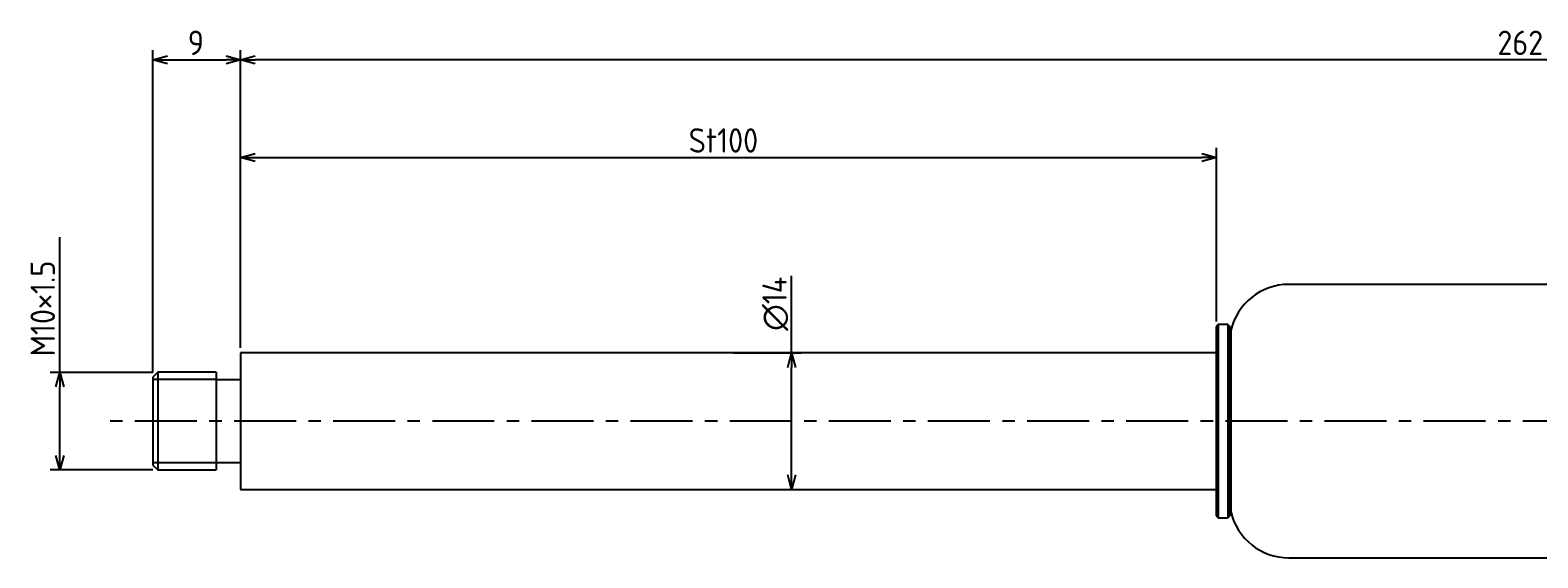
# Model space of a CAD drawing. Extents: x 102 to 411, y 584 to 638.
# Tile 1 of 2: x 102 to 256, y 584 to 638. Entities that reach past the tile are written whole.
import ezdxf

# ---------------------------------------------------------------- set-up
doc = ezdxf.new("R2010")
doc.units = 0
doc.header["$LTSCALE"] = 0.2
doc.linetypes.add('CENTER', pattern=[50.8, 31.75, -6.35, 6.35, -6.35])
doc.layers.get('0').update_dxf_attribs({"linetype": 'CONTINUOUS'})
doc.layers.get('DEFPOINTS').update_dxf_attribs({"linetype": 'CONTINUOUS'})
for name, color, linetype in [('18-0-CON', 3, 'CONTINUOUS'), ('18-2-CEN', 1, 'CENTER'), ('35-0-CON', 7, 'CONTINUOUS')]:
    doc.layers.add(name, color=color, linetype=linetype)
doc.styles.add('DIMENSION', font='isocp.shx', dxfattribs={"bigfont": 'bigfont.shx'})
doc.dimstyles.get("Standard").update_dxf_attribs({"dimtxt": 0.18, "dimasz": 0.18, "dimexe": 0.18, "dimexo": 0.0625, "dimgap": 0.09, "dimtad": 0, "dimtih": 1, "dimtoh": 1, "dimzin": 0, "dimcen": 0.09, "dimazin": 3, "dimtfac": 1, "dimtofl": 0, "dimtmove": 0, "dimatfit": 3})

# ---------------------------------------------------------------- blocks, each defined once
blk = doc.blocks.new('_OPEN30')
at = {"color": 0, "linetype": 'BYBLOCK'}
for p, q in [((-1, 0.27), (0, 0)), ((0, 0), (-1, -0.27)), ((0, 0), (-1, 0))]:
    blk.add_line(p, q, dxfattribs=at)
blk = doc.blocks.new('*U112')
at = {"layer": '18-0-CON', "color": 161, "style": 'DIMENSION'}
blk.add_text('262', height=2.5, dxfattribs=at).set_placement((252.33, 635.5))
blk = doc.blocks.new('*D56')
at = {"layer": '18-0-CON', "color": 161}
for p, q in [((123.53, 605.5), (123.53, 636)), ((385.53, 608.45), (385.53, 636)), ((384.03, 635), (125.03, 635))]:
    blk.add_line(p, q, dxfattribs=at)
at = {"layer": 'DEFPOINTS', "color": 0}
for p in [(123.53, 635), (385.53, 607.95), (123.53, 605)]:
    blk.add_point(p, dxfattribs=at)
at = {"layer": '18-0-CON'}
blk.add_blockref('*U112', (0, 0), dxfattribs=at)
at = {"layer": '18-0-CON', "color": 161, "xscale": 1.5, "yscale": 1.5, "zscale": 1.5, "rotation": 180}
blk.add_blockref('_OPEN30', (123.53, 635), dxfattribs=at)
at = {"layer": '18-0-CON', "color": 161, "xscale": 1.5, "yscale": 1.5, "zscale": 1.5}
blk.add_blockref('_OPEN30', (385.53, 635), dxfattribs=at)
blk = doc.blocks.new('*U119')
at = {"layer": '18-0-CON', "color": 161, "style": 'DIMENSION'}
blk.add_text('St100', height=2.5, dxfattribs=at).set_placement((169.45, 625.5))
blk = doc.blocks.new('*D57')
at = {"layer": '18-0-CON', "color": 161}
for p, q in [((123.53, 605.5), (123.53, 626)), ((223.53, 608.2), (223.53, 626)), ((125.03, 625), (222.03, 625))]:
    blk.add_line(p, q, dxfattribs=at)
at = {"layer": 'DEFPOINTS', "color": 0}
for p in [(223.53, 625), (223.53, 607.7), (123.53, 605)]:
    blk.add_point(p, dxfattribs=at)
at = {"layer": '18-0-CON'}
blk.add_blockref('*U119', (0, 0), dxfattribs=at)
at = {"layer": '18-0-CON', "color": 161, "xscale": 1.5, "yscale": 1.5, "zscale": 1.5, "rotation": 180}
blk.add_blockref('_OPEN30', (123.53, 625), dxfattribs=at)
at = {"layer": '18-0-CON', "color": 161, "xscale": 1.5, "yscale": 1.5, "zscale": 1.5}
blk.add_blockref('_OPEN30', (223.53, 625), dxfattribs=at)
blk = doc.blocks.new('*U113')
at = {"layer": '18-0-CON', "color": 161, "style": 'DIMENSION'}
blk.add_text('9', height=2.5, dxfattribs=at).set_placement((118.11, 635.5))
blk = doc.blocks.new('*D58')
at = {"layer": '18-0-CON', "color": 161}
for p, q in [((114.53, 603), (114.53, 636)), ((123.53, 605.5), (123.53, 636)), ((116.03, 635), (122.03, 635))]:
    blk.add_line(p, q, dxfattribs=at)
at = {"layer": 'DEFPOINTS', "color": 0}
for p in [(123.53, 635), (123.53, 605), (114.53, 602.5)]:
    blk.add_point(p, dxfattribs=at)
at = {"layer": '18-0-CON'}
blk.add_blockref('*U113', (0, 0), dxfattribs=at)
at = {"layer": '18-0-CON', "color": 161, "xscale": 1.5, "yscale": 1.5, "zscale": 1.5, "rotation": 180}
blk.add_blockref('_OPEN30', (114.53, 635), dxfattribs=at)
at = {"layer": '18-0-CON', "color": 161, "xscale": 1.5, "yscale": 1.5, "zscale": 1.5}
blk.add_blockref('_OPEN30', (123.53, 635), dxfattribs=at)
blk = doc.blocks.new('*U118')
at = {"layer": '18-0-CON', "color": 161, "style": 'DIMENSION'}
blk.add_text('∅14', height=2.5, rotation=90, dxfattribs=at).set_placement((179.5, 607.25))
blk = doc.blocks.new('*D62')
at = {"layer": '18-0-CON', "color": 161}
for p, q in [((180, 605), (180, 612.88)), ((174.03, 605), (181, 605)), ((180, 592.5), (180, 603.5)), ((174.03, 591), (181, 591))]:
    blk.add_line(p, q, dxfattribs=at)
at = {"layer": 'DEFPOINTS', "color": 0}
for p in [(173.53, 605), (180, 605), (173.53, 591)]:
    blk.add_point(p, dxfattribs=at)
at = {"layer": '18-0-CON'}
blk.add_blockref('*U118', (0, 0), dxfattribs=at)
at = {"layer": '18-0-CON', "color": 161, "xscale": 1.5, "yscale": 1.5, "zscale": 1.5}
for p, rotation in [((180, 605), 90), ((180, 591), 270)]:
    blk.add_blockref('_OPEN30', p, dxfattribs=dict(at, rotation=rotation))
blk = doc.blocks.new('*U115')
at = {"layer": '18-0-CON', "color": 161, "style": 'DIMENSION'}
blk.add_text('M10×1.5', height=2.5, rotation=90, dxfattribs=at).set_placement((104.5, 604.63))
blk = doc.blocks.new('*D63')
at = {"layer": '18-0-CON', "color": 161}
for p, q in [((105, 603), (105, 616.86)), ((114.53, 603), (104, 603)), ((105, 594.5), (105, 601.5)), ((114.53, 593), (104, 593))]:
    blk.add_line(p, q, dxfattribs=at)
at = {"layer": 'DEFPOINTS', "color": 0}
for p in [(105, 603), (115.03, 603), (115.03, 593)]:
    blk.add_point(p, dxfattribs=at)
at = {"layer": '18-0-CON'}
blk.add_blockref('*U115', (0, 0), dxfattribs=at)
at = {"layer": '18-0-CON', "color": 161, "xscale": 1.5, "yscale": 1.5, "zscale": 1.5}
for p, rotation in [((105, 603), 90), ((105, 593), 270)]:
    blk.add_blockref('_OPEN30', p, dxfattribs=dict(at, rotation=rotation))

msp = doc.modelspace()

# ---------------------------------------------------------------- linework, layer by layer
at = {"layer": '18-0-CON'}
for p, q in [((121.025, 602.253), (114.525, 602.253)), ((114.525, 593.753), (121.025, 593.753))]:
    msp.add_line(p, q, dxfattribs=at)
at = {"layer": '18-2-CEN'}
msp.add_line((403.525, 598.003), (109.525, 598.003), dxfattribs=at)
at = {"layer": '35-0-CON'}
for p, q in [((377.325, 612.003), (230.943, 612.003)), ((223.725, 607.903), (223.525, 607.703)), ((223.525, 607.703), (223.525, 588.303)), ((224.703, 607.903), (223.725, 607.903)), ((223.725, 607.903), (223.725, 588.103)), ((224.903, 607.703), (224.703, 607.903)), ((224.703, 607.903), (224.703, 588.103)), ((225.019, 607.271), (224.903, 607.703)), ((224.903, 607.703), (224.903, 588.303)), ((225.019, 607.271), (225.019, 588.735)), ((223.525, 605.003), (123.525, 605.003)), ((123.525, 605.003), (123.525, 591.003)), ((115.025, 603.003), (114.525, 602.503)), ((121.025, 603.003), (115.025, 603.003)), ((115.025, 603.003), (115.025, 599.134)), ((121.025, 603.003), (121.025, 593.003)), ((114.525, 602.503), (114.525, 593.503)), ((121.025, 602.253), (123.525, 602.253)), ((115.025, 599.134), (115.025, 593.003)), ((114.525, 593.503), (115.025, 593.003)), ((121.025, 593.753), (123.525, 593.753)), ((115.025, 593.003), (121.025, 593.003)), ((123.525, 591.003), (223.525, 591.003)), ((224.903, 588.303), (225.019, 588.735)), ((223.525, 588.303), (223.725, 588.103)), ((223.725, 588.103), (224.703, 588.103)), ((224.703, 588.103), (224.903, 588.303)), ((230.943, 584.003), (377.325, 584.003))]:
    msp.add_line(p, q, dxfattribs=at)
for centre, start, end in [((230.943, 605.928), 90, 167.2273), ((230.943, 590.078), 192.7727, 270)]:
    msp.add_arc(centre, 6.075, start, end, dxfattribs=at)

# ---------------------------------------------------------------- dimensions: what is measured, and where the dimension line sits
at = {"layer": '18-0-CON'}
for base, p1, p2, override, picture, middle in [((123.525, 635), (114.525, 602.503), (123.525, 605.003), {"dimscale": 1}, '*D58', (119.025, 636.75)), ((223.525, 625), (123.525, 605.003), (223.525, 607.703), {"dimscale": 1, "dimpost": 'St<>'}, '*D57', (173.525, 626.75))]:
    dim = msp.add_linear_dim(base=base, p1=p1, p2=p2, dimstyle='Standard', override=override, dxfattribs=at)
    dim.commit()
    dim.dimension.update_dxf_attribs({"geometry": picture, "text_midpoint": middle})
dim = msp.add_linear_dim(base=(123.525, 635), p1=(385.525, 607.953), p2=(123.525, 605.003), dimstyle='Standard', override={"dimscale": 1}, dxfattribs=at)
dim.commit()
dim.dimension.update_dxf_attribs({"geometry": '*D56', "text_midpoint": (255, 635), "dimtype": 128})
dim = msp.add_linear_dim(base=(105, 603.003), p1=(115.025, 593.003), p2=(115.025, 603.003), angle=90, dimstyle='Standard', override={"dimscale": 1, "dimpost": 'M<>×1.5'}, dxfattribs=at)
dim.commit()
dim.dimension.update_dxf_attribs({"geometry": '*D63', "text_midpoint": (103.25, 610.68)})
dim = msp.add_linear_dim(base=(180, 605.003), p1=(173.525, 591.003), p2=(173.525, 605.003), angle=90, dimstyle='Standard', override={"dimscale": 1, "dimpost": '%%c<>'}, dxfattribs=at)
dim.commit()
dim.dimension.update_dxf_attribs({"geometry": '*D62', "text_midpoint": (180, 610), "dimtype": 128})

doc.saveas('drawing.dxf')
